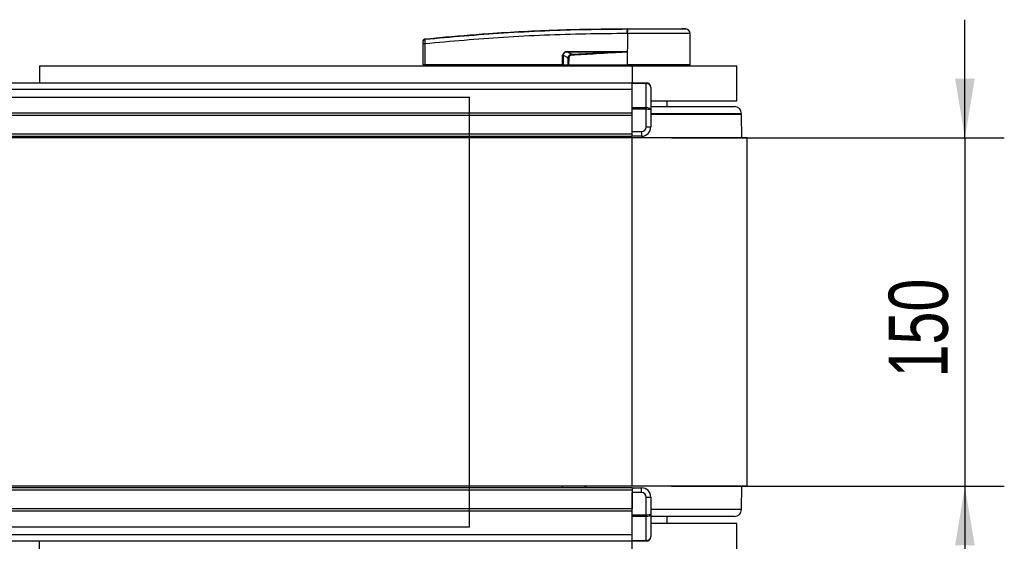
# Model space of a CAD drawing. Header units: millimetres. Extents: x 0 to 420, y 0 to 297.
# Tile 9 of 56: x 180 to 230, y 96 to 123. Entities that reach past the tile are written whole.
import ezdxf

# ---------------------------------------------------------------- set-up
doc = ezdxf.new("R2010")
doc.units = ezdxf.units.MM
doc.layers.add('QUOTE', color=174, linetype='Continuous')
doc.styles.add('SLDTEXTSTYLE3', font='TXT', dxfattribs={"width": 0.75})
doc.dimstyles.new('SLDDIMSTYLE1', dxfattribs={"dimtxt": 3, "dimasz": 3, "dimexe": 0, "dimexo": 0.0625, "dimgap": 0.75, "dimtad": 1, "dimlfac": 8.478567, "dimrnd": 1e-09, "dimzin": 12, "dimdsep": 46, "dimtxsty": 'SLDTEXTSTYLE3', "dimsah": 1, "dimcen": 0.09, "dimadec": 0, "dimazin": 3, "dimtfac": 1, "dimtdec": 3, "dimtmove": 0, "dimatfit": 0, "dimfxl": 0, "dimfrac": 2, "dimtolj": 1, "dimtzin": 12, "dimarcsym": 0})

# ---------------------------------------------------------------- blocks, each defined once
blk = doc.blocks.new('_D_1')
at = {"layer": 'QUOTE'}
for p, q in [((227.941, 116.901), (227.941, 122.901)), ((213.056, 116.901), (229.941, 116.901)), ((227.941, 116.901), (227.941, 99.21)), ((213.056, 99.21), (229.941, 99.21)), ((227.941, 99.21), (227.941, 93.21))]:
    blk.add_line(p, q, dxfattribs=at)
for points in [[(227.941, 116.901), (228.441, 119.901), (227.441, 119.901)], [(227.941, 99.21), (227.441, 96.21), (228.441, 96.21)]]:
    blk.add_solid(points, dxfattribs=at)
at = {"layer": 'QUOTE', "insert": (224.074, 104.731), "char_height": 3, "attachment_point": 1, "rotation": 90, "style": 'SLDTEXTSTYLE3'}
blk.add_mtext('150', dxfattribs=at)

msp = doc.modelspace()

# ---------------------------------------------------------------- linework, layer by layer
at = {"color": 7, "linetype": 'Continuous', "lineweight": 25}
for p, q in [((210.8096, 122.4449), (210.8098, 122.4449)), ((213.7794, 122.4286), (213.5742, 122.4449)), ((210.8094, 122.1962), (210.7903, 122.1962)), ((210.8094, 122.1962), (210.8083, 120.6167)), ((214.0041, 120.6167), (213.9903, 122.1961)), ((200.4415, 120.6167), (200.4507, 121.6728)), ((200.5371, 121.6728), (200.5279, 120.6167)), ((200.5369, 121.9227), (200.5368, 121.9227)), ((200.5369, 121.9227), (200.5406, 121.9231)), ((207.5239, 120.6167), (207.5258, 121.0928)), ((207.5478, 121.0928), (207.546, 120.6167)), ((207.7966, 120.9635), (207.5478, 121.0928)), ((207.7832, 121.2554), (207.9905, 121.1476)), ((210.551, 121.2554), (207.7832, 121.2554)), ((207.7847, 121.2858), (210.5526, 121.2858)), ((210.802, 121.2717), (210.802, 121.2651)), ((210.802, 121.2651), (210.8077, 120.6167)), ((180.9801, 120.5578), (180.9801, 119.698)), ((180.9801, 120.5578), (211.056, 120.5578)), ((185.5186, 120.5607), (185.5186, 120.5578)), ((186.4609, 120.5578), (186.4609, 120.5607)), ((200.4415, 120.6167), (200.5279, 120.6167)), ((200.4989, 120.6167), (200.4999, 120.5578)), ((207.5239, 120.6167), (200.5279, 120.6167)), ((200.5323, 120.6167), (200.5323, 120.5578)), ((207.546, 120.6167), (207.5239, 120.6167)), ((207.5285, 120.6167), (207.5286, 120.5578)), ((207.546, 120.6167), (207.8089, 120.6167)), ((207.5867, 120.6167), (207.5874, 120.5578)), ((207.8179, 120.6167), (210.8077, 120.6167)), ((207.8364, 120.6167), (207.8369, 120.5578)), ((210.8083, 120.6167), (210.8077, 120.6167)), ((214.0041, 120.6167), (210.8083, 120.6167)), ((210.8107, 120.6167), (210.8107, 120.5578)), ((211.056, 120.5578), (216.3635, 120.5578)), ((211.056, 120.5578), (211.056, 119.698)), ((213.9456, 120.5578), (213.9466, 120.6167)), ((216.3635, 118.7886), (216.3635, 120.5578)), ((167.0245, 119.698), (211.056, 119.698)), ((211.056, 119.698), (211.7636, 119.698)), ((211.056, 119.6634), (211.056, 119.698)), ((211.7636, 119.6634), (211.056, 119.6634)), ((211.056, 118.4351), (211.056, 119.6634)), ((211.7636, 119.698), (211.7636, 119.6634)), ((211.7636, 118.4351), (211.7636, 119.6634)), ((211.9995, 119.4621), (211.9995, 118.3029)), ((63.6254, 119.375), (211.056, 119.375)), ((211.056, 118.4351), (211.7636, 118.4351)), ((211.056, 118.3517), (211.056, 118.4351)), ((211.7636, 118.4351), (211.7636, 118.3517)), ((211.9995, 118.7886), (216.3635, 118.7886)), ((211.9995, 118.4937), (216.2455, 118.4937)), ((212.8251, 118.4937), (212.8251, 118.7886)), ((63.6254, 118.1647), (211.056, 118.1647)), ((63.6254, 118.0468), (211.056, 118.0468)), ((211.7636, 118.3517), (211.056, 118.3517)), ((211.056, 117.2211), (211.056, 118.3517)), ((211.056, 117.1032), (211.056, 118.0468)), ((211.7636, 117.457), (211.7636, 118.3517)), ((211.9995, 118.3029), (211.9995, 117.457)), ((211.9995, 118.1399), (214.141, 118.1399)), ((216.5994, 118.0809), (211.9995, 118.0809)), ((214.141, 118.1399), (216.5994, 118.1399)), ((215.9441, 118.0809), (215.9441, 118.1399)), ((216.1694, 118.0809), (216.1694, 118.1399)), ((216.1866, 118.0809), (216.1866, 118.1399)), ((216.6132, 116.9015), (216.5994, 118.0809)), ((211.7636, 117.457), (211.9995, 117.457)), ((63.6254, 117.1032), (211.056, 117.1032)), ((63.6254, 116.9853), (211.056, 116.9853)), ((207.5176, 116.9015), (207.5176, 116.9853)), ((208.6675, 116.9853), (208.6603, 116.9015)), ((211.056, 117.2211), (211.5277, 117.2211)), ((211.056, 116.9853), (211.056, 117.1032)), ((211.5277, 116.9853), (211.056, 116.9853)), ((211.5277, 117.2211), (211.5277, 116.9853)), ((211.056, 116.9015), (63.6254, 116.9015)), ((211.056, 99.2098), (211.056, 116.9015)), ((216.8942, 116.9015), (211.056, 116.9015)), ((216.8942, 99.2098), (216.8942, 116.9015)), ((211.056, 99.2098), (63.6254, 99.2098)), ((211.056, 99.126), (63.6254, 99.126)), ((211.056, 99.0081), (63.6254, 99.0081)), ((207.5176, 99.126), (207.5176, 99.2098)), ((208.6675, 99.126), (208.6603, 99.2098)), ((208.7291, 99.126), (208.722, 99.2098)), ((216.8942, 99.2098), (211.056, 99.2098)), ((211.056, 99.126), (211.5277, 99.126)), ((211.056, 99.126), (211.056, 99.0081)), ((211.056, 99.0081), (211.056, 98.0645)), ((211.5277, 98.8901), (211.5277, 99.126)), ((216.5994, 98.0304), (216.6132, 99.2098)), ((211.5277, 98.8901), (211.056, 98.8901)), ((211.056, 97.7595), (211.056, 98.8901)), ((211.7636, 98.6542), (211.9995, 98.6542)), ((211.7636, 97.7595), (211.7636, 98.6542)), ((211.9995, 98.6542), (211.9995, 97.8084)), ((211.056, 98.0645), (63.6254, 98.0645)), ((211.056, 97.9466), (63.6254, 97.9466)), ((216.5994, 98.0304), (211.9995, 98.0304)), ((216.5994, 98.0304), (211.9995, 98.0304)), ((211.056, 97.7595), (211.7636, 97.7595)), ((211.056, 97.6761), (211.056, 97.7595)), ((211.7636, 97.6761), (211.056, 97.6761)), ((211.056, 96.4478), (211.056, 97.6761)), ((211.7636, 97.7595), (211.7636, 97.6761)), ((211.7636, 96.4478), (211.7636, 97.6761)), ((211.9995, 97.8084), (211.9995, 96.6492)), ((216.2455, 97.6765), (211.9995, 97.6765)), ((212.8251, 97.3227), (212.8251, 97.6765)), ((216.3635, 97.3227), (212.0011, 97.3227)), ((216.3635, 95.5535), (216.3635, 97.3227)), ((211.056, 96.7363), (63.6254, 96.7363)), ((211.056, 96.4478), (211.7636, 96.4478)), ((211.056, 96.4133), (211.056, 96.4478)), ((211.7636, 96.4478), (211.7636, 96.4133)), ((211.056, 96.4133), (167.5174, 96.4133)), ((180.9801, 95.5535), (180.9801, 96.4133)), ((211.7636, 96.4133), (211.056, 96.4133)), ((211.056, 95.5535), (211.056, 96.4133))]:
    msp.add_line(p, q, dxfattribs=at)
at = {"color": 7, "linetype": 'Continuous'}
for p, q in [((71.8815, 118.9655), (202.7999, 118.9655)), ((202.7999, 97.1458), (202.7999, 118.9655)), ((71.8815, 97.1458), (202.7999, 97.1458))]:
    msp.add_line(p, q, dxfattribs=at)
at = {"color": 7, "linetype": 'Continuous', "lineweight": 25, "flags": 128}
msp.add_lwpolyline([(210.551, 121.2554), (210.6916, 121.2608), (210.802, 121.2651)], dxfattribs=at)
at = {"color": 7, "linetype": 'Continuous', "lineweight": 25}
for centre, radius, start, end in [((215.5928, 121.8833), 4.8159, 173.30319, 173.49661), ((211.6763, 122.246), 0.8874, 168.12017, 183.21901), ((211.6955, 122.2454), 0.8875, 168.08174, 183.18007), ((213.7544, 122.1941), 0.2359, 0.50001, 83.92313), ((200.4939, 119.0617), 2.6115, 89.0519, 90.9481), ((200.546, 121.8111), 0.0941, 96.10419, 179.38414), ((207.5368, 124.0969), 3.0041, 269.78976, 270.21024), ((207.5404, 121.2827), 0.2444, 353.58566, 0.74759), ((126.5276, 117.2104), 81.5581, 2.731259, 2.766996), ((210.3082, 121.2827), 0.2444, 353.58566, 0.74759), ((211.7636, 119.4621), 0.2359, 0, 90), ((216.2455, 118.1399), 0.3538, 0, 90), ((211.5277, 117.457), 0.2359, 270, 0), ((211.5277, 117.457), 0.4718, 270, 0), ((211.5277, 98.6542), 0.4718, 0, 90), ((211.5277, 98.6542), 0.2359, 0, 90), ((216.2455, 98.0304), 0.3538, 270, 0), ((211.7636, 96.6492), 0.2359, 270, 0)]:
    msp.add_arc(centre, radius, start, end, dxfattribs=at)
for centre, major_axis, ratio, start_param, end_param in [((207.9443, 120.9726), (0.401, -0.1972), 0.6067254, 2.2520057, 3.4288926), ((207.9413, 120.9729), (0.3794, -0.1878), 0.5569608, 2.2532184, 3.4301053), ((208.0883, 120.8965), (0.2702, -0.1438), 0.7705823, 2.3011388, 3.4780257), ((208.0883, 120.897), (0.2359, -0.1247), 0.6630178, 2.2990506, 3.4759374), ((211.7636, 119.4621), (0.2359, 0), 0.8535534, 0, 1.5707963), ((211.7636, 118.3029), (0.2359, 0), 0.5606602, 0, 1.5707963), ((211.7636, 118.3029), (0.2359, 0), 0.2071068, 0, 1.5707963), ((211.7636, 97.8084), (0.2359, 0), 0.2071068, 4.712389, 6.2831853), ((211.7636, 97.8084), (0.2359, 0), 0.5606602, 4.712389, 6.2831853), ((211.7636, 96.6492), (0.2359, 0), 0.8535534, 4.712389, 6.2831853)]:
    msp.add_ellipse(centre, major_axis=major_axis, ratio=ratio, start_param=start_param, end_param=end_param, dxfattribs=at)
for points, knots in [([(200.5369, 121.9227), (200.5765, 121.9267), (200.821, 121.9516), (201.8938, 122.0563), (204.0981, 122.2363), (207.2783, 122.4094), (209.632, 122.433), (210.8096, 122.4449)], [0, 0, 0, 0, 0.0117013, 0.0722088, 0.3141935, 0.6568871, 1, 1, 1, 1]), ([(210.8098, 122.4449), (210.9849, 122.4449), (211.3356, 122.4449), (211.8523, 122.4449), (212.3325, 122.4449), (212.7596, 122.4449), (213.1113, 122.4449), (213.3738, 122.4449), (213.5433, 122.4449), (213.5639, 122.4449), (213.5742, 122.4449)], [0, 0, 0, 0, 0.1248804, 0.2501396, 0.3746494, 0.4998125, 0.6247642, 0.7495577, 0.8749238, 1, 1, 1, 1]), ([(200.536, 121.9046), (201.8641, 122.0258), (203.8884, 122.2106), (206.6161, 122.3464), (208.7124, 122.4184), (210.1077, 122.4184), (210.8079, 122.4287), (210.8079, 122.4287)], [0, 0, 0, 0, 0.3887669, 0.5925279, 0.7962893, 0.9999993, 1, 1, 1, 1]), ([(210.7903, 122.1962), (210.0932, 122.1919), (208.699, 122.1832), (206.6084, 122.1149), (203.8851, 121.9781), (201.8638, 121.7938), (200.5371, 121.6728)], [0, 0, 0, 0, 0.2036202, 0.4072406, 0.6109477, 1, 1, 1, 1]), ([(210.8079, 122.4287), (210.8079, 122.4287), (210.8143, 122.4287), (210.8208, 122.4287), (210.8272, 122.4287)], [0, 0, 0, 0, 0.0003655, 1, 1, 1, 1]), ([(213.9903, 122.1961), (213.9824, 122.1962), (213.9666, 122.1962), (213.8386, 122.1962), (213.6362, 122.1961), (213.3611, 122.1962), (213.0182, 122.1962), (212.6228, 122.196), (212.1792, 122.1962), (211.7222, 122.1962), (211.2595, 122.1961), (210.9606, 122.1962), (210.8094, 122.1962)], [0, 0, 0, 0, 0.10046502, 0.20384345, 0.30430944, 0.40768894, 0.50815524, 0.61153497, 0.71200234, 0.81538328, 0.9066108, 1, 1, 1, 1]), ([(210.8272, 122.4287), (210.9658, 122.4287), (211.2432, 122.4286), (211.6706, 122.4287), (212.0962, 122.4287), (212.5067, 122.4286), (212.8751, 122.4287), (213.1929, 122.4287), (213.4492, 122.4286), (213.6373, 122.4288), (213.7565, 122.4286), (213.7718, 122.4286), (213.7794, 122.4286)], [0, 0, 0, 0, 0.0923036, 0.1846071, 0.2865385, 0.3884688, 0.490398, 0.5923288, 0.694247, 0.7961664, 0.8980845, 1, 1, 1, 1]), ([(200.4507, 121.6728), (200.4507, 121.6784), (200.4509, 121.6998), (200.4512, 121.7361), (200.4516, 121.7746), (200.4518, 121.8028), (200.4519, 121.809), (200.4519, 121.8121)], [0, 0, 0, 0, 0.0821077, 0.3116546, 0.5407071, 0.7703697, 1, 1, 1, 1]), ([(200.4519, 121.8121), (200.452, 121.8189), (200.4521, 121.8281), (200.4521, 121.8293), (200.4521, 121.8297)], [0, 0, 0, 0, 0.7365741, 1, 1, 1, 1]), ([(200.4521, 121.8297), (200.4522, 121.8329), (200.4528, 121.847), (200.46, 121.8711), (200.479, 121.8973), (200.5054, 121.9163), (200.5263, 121.9206), (200.5368, 121.9227)], [0, 0, 0, 0, 0.0716067, 0.3068114, 0.5378745, 0.7689372, 1, 1, 1, 1]), ([(200.536, 121.9046), (200.5353, 121.8994), (200.534, 121.889), (200.5334, 121.842), (200.5341, 121.7779), (200.5356, 121.7176), (200.5368, 121.6822), (200.5371, 121.6728)], [0, 0, 0, 0, 0.2296881, 0.4595969, 0.6887793, 0.9180889, 1, 1, 1, 1]), ([(200.5368, 121.9227), (200.5367, 121.9224), (200.5365, 121.9211), (200.5362, 121.9116), (200.536, 121.9046)], [0, 0, 0, 0, 0.26388418, 1, 1, 1, 1]), ([(207.7966, 120.9635), (207.8035, 120.9635), (207.8159, 120.9636), (207.8315, 120.9635), (207.8383, 120.9635)], [0, 0, 0, 0, 0.56, 1, 1, 1, 1]), ([(207.8089, 120.6167), (207.8051, 120.6814), (207.7984, 120.7968), (207.7972, 120.9126), (207.7966, 120.9635)], [0, 0, 0, 0, 0.560586, 1, 1, 1, 1]), ([(207.8383, 120.9635), (207.8365, 120.8987), (207.8333, 120.7829), (207.8226, 120.6675), (207.8179, 120.6167)], [0, 0, 0, 0, 0.5593923, 1, 1, 1, 1]), ([(207.9905, 121.1476), (208.4684, 121.1692), (209.3219, 121.2077), (210.1755, 121.2408), (210.551, 121.2554)], [0, 0, 0, 0, 0.5599741, 1, 1, 1, 1]), ([(210.802, 121.2651), (210.2779, 121.2301), (209.3419, 121.1676), (208.4051, 121.1184), (207.993, 121.0968)], [0, 0, 0, 0, 0.56002694, 1, 1, 1, 1]), ([(210.5526, 121.2858), (210.5767, 121.2856), (210.648, 121.2849), (210.732, 121.2852), (210.7903, 121.2739), (210.802, 121.2717)], [0, 0, 0, 0, 0.2892673, 0.8568296, 1, 1, 1, 1]), ([(207.8089, 120.6167), (207.8097, 120.6167), (207.8116, 120.6167), (207.8148, 120.6167), (207.8171, 120.6167), (207.8179, 120.6167)], [0, 0, 0, 0, 0.3193957, 0.7481913, 1, 1, 1, 1]), ([(208.7191, 116.9015), (208.7195, 116.9058), (208.7217, 116.9338), (208.7243, 116.9617), (208.7265, 116.9853)], [0, 0, 0, 0, 0.1557009, 1, 1, 1, 1])]:
    msp.add_open_spline(points, degree=3, knots=knots, dxfattribs=at)

# ---------------------------------------------------------------- dimensions: what is measured, and where the dimension line sits
at = {"layer": 'QUOTE'}
dim = msp.add_linear_dim(base=(225.5599, 99.2098), p1=(211.056, 116.9015), p2=(211.056, 99.2098), angle=90, dimstyle='SLDDIMSTYLE1', dxfattribs=at)
dim.commit()
dim.dimension.update_dxf_attribs({"geometry": '_D_1', "text_midpoint": (225.5599, 108.0556), "dimtype": 160})

doc.saveas('drawing.dxf')
